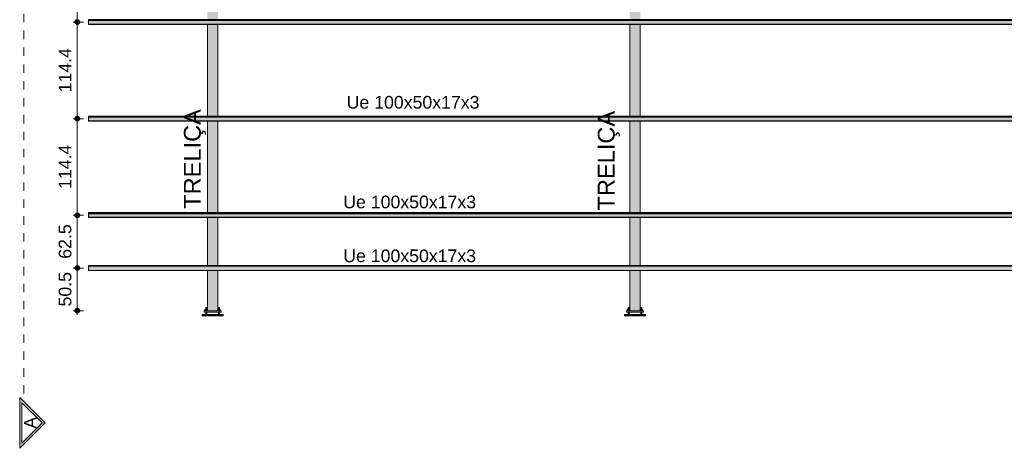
# Model space of a CAD drawing. Header units: metres. Extents: x 10.9 to 53.4, y -75.7 to 7.5.
# Tile 1 of 14: x 10.9 to 22.6, y -69.9 to -64.8. Entities that reach past the tile are written whole.
import ezdxf

# ---------------------------------------------------------------- set-up
doc = ezdxf.new("R2010")
doc.units = ezdxf.units.M
doc.linetypes.add('Projeção', pattern=[0.003969, 0.002381, -0.001587])
doc.linetypes.add('Traço ponto', pattern=[0.015875, 0.00635, -0.004763, 0, -0.004763])
for name, color, linetype, lineweight in [('A-ANNO-DIMS', 7, 'Continuous', 9), ('A-ANNO-DIMS-50', 7, 'Continuous', 9), ('A-FLOR-OVHD', 7, 'Projeção', 18), ('A-GENM', 7, 'Continuous', 18), ('A-GLAZ-CWMG', 7, 'Continuous', 18), ('G-ANNO-SYMB', 7, 'Continuous', 9), ('G-ANNO-TEXT', 7, 'Continuous', 9), ('S-BEAM', 7, 'Continuous', 18)]:
    doc.layers.add(name, color=color, linetype=linetype, lineweight=lineweight)
doc.styles.add('Arial', font='arial.ttf', dxfattribs={"height": 0.15})
doc.styles.add('Arial_2', font='arial.ttf', dxfattribs={"height": 0.2})
doc.dimstyles.new('Linear_-_3_mm_em_CM', dxfattribs={"dimscale": 0.3048, "dimtxt": 0.153039, "dimasz": 0.656168, "dimexe": 0.164042, "dimexo": 0.0625, "dimgap": 0.082021, "dimtad": 1, "dimdec": 1, "dimlfac": 100, "dimrnd": 0.1, "dimdsep": 46, "dimtxsty": 'Arial', "dimblk1": 'DOTSMALL', "dimblk2": 'DOTSMALL', "dimsah": 1, "dimcen": 0.09, "dimdle": 0.164042, "dimazin": 0, "dimtfac": 1, "dimtdec": 4, "dimtix": 1, "dimtmove": 0, "dimatfit": 3, "dimfxl": 0.246063, "dimfxlon": 1, "dimtvp": 1, "dimtolj": 1, "dimtzin": 0, "dimarcsym": 2})

# ---------------------------------------------------------------- blocks, each defined once
blk = doc.blocks.new('09-base-com-chumbadores-060523 - 09-base-com-chumbadores-060523-2683711-TRAVAMENTO DAS TRELIÇAS')
at = {"layer": 'A-GENM', "true_color": 0x7f7f7f}
blk.add_hatch(color=8, dxfattribs=at).paths.add_polyline_path([(28.278, -68.312), (28.308, -68.312), (28.308, -68.296), (28.108, -68.296), (28.108, -68.312), (28.187, -68.312)])
at = {"layer": 'A-GENM'}
for p, q in [((28.108, -68.296), (28.308, -68.296)), ((28.108, -68.296), (28.108, -68.312)), ((28.308, -68.312), (28.108, -68.312)), ((28.308, -68.312), (28.308, -68.296))]:
    blk.add_line(p, q, dxfattribs=at)
blk = doc.blocks.new('Chumbador - Chumbador-V26-TRAVAMENTO DAS TRELIÇAS')
at = {"layer": 'A-GENM', "true_color": 0x7f7f7f}
for points in [[(18.277, -68.262), (18.283, -68.262), (18.283, -68.258), (18.277, -68.258), (18.277, -68.262)], [(18.289, -68.262), (18.289, -68.262), (18.289, -68.258), (18.283, -68.258), (18.283, -68.262), (18.289, -68.262)], [(18.271, -68.346), (18.276, -68.343), (18.277, -68.338), (18.277, -68.336), (18.275, -68.34), (18.271, -68.342), (18.271, -68.346)]]:
    blk.add_hatch(color=8, dxfattribs=at).paths.add_polyline_path(points)
h = blk.add_hatch(color=8, dxfattribs=at)
h.paths.add_polyline_path([(18.083, -68.346), (18.128, -68.346), (18.127, -68.342), (18.083, -68.342), (18.083, -68.345)])
h.paths.add_polyline_path([(18.148, -68.346), (18.271, -68.346), (18.271, -68.342), (18.146, -68.342), (18.146, -68.346)])
at = {"layer": 'A-GENM'}
for p, q in [((18.277, -68.258), (18.277, -68.262)), ((18.283, -68.258), (18.277, -68.258)), ((18.289, -68.258), (18.283, -68.258)), ((18.289, -68.262), (18.289, -68.258)), ((18.127, -68.342), (18.083, -68.342)), ((18.083, -68.342), (18.083, -68.345)), ((18.271, -68.342), (18.14, -68.342))]:
    blk.add_line(p, q, dxfattribs=at)
at = {"layer": 'A-GENM', "flags": 128}
blk.add_lwpolyline([(18.277, -68.335), (18.274, -68.341), (18.271, -68.342)], dxfattribs=at)
blk = doc.blocks.new('Chumbador - Chumbador-V19-TRAVAMENTO DAS TRELIÇAS')
at = {"layer": 'A-GENM', "true_color": 0x7f7f7f}
for points in [[(28.127, -68.262), (28.133, -68.262), (28.133, -68.258), (28.127, -68.258), (28.127, -68.262)], [(28.139, -68.262), (28.139, -68.262), (28.139, -68.258), (28.133, -68.258), (28.133, -68.262), (28.139, -68.262)], [(28.146, -68.346), (28.146, -68.342), (28.141, -68.34), (28.139, -68.337), (28.14, -68.341), (28.141, -68.344), (28.145, -68.346)]]:
    blk.add_hatch(color=8, dxfattribs=at).paths.add_polyline_path(points)
h = blk.add_hatch(color=8, dxfattribs=at)
h.paths.add_polyline_path([(28.146, -68.346), (28.271, -68.346), (28.271, -68.342), (28.271, -68.342), (28.146, -68.342), (28.146, -68.345)])
h.paths.add_polyline_path([(28.288, -68.346), (28.333, -68.346), (28.333, -68.342), (28.289, -68.342), (28.289, -68.345)])
at = {"layer": 'A-GENM'}
for p, q in [((28.127, -68.258), (28.127, -68.262)), ((28.133, -68.258), (28.127, -68.258)), ((28.139, -68.258), (28.133, -68.258)), ((28.139, -68.262), (28.139, -68.258)), ((28.276, -68.342), (28.146, -68.342)), ((28.333, -68.342), (28.289, -68.342)), ((28.333, -68.345), (28.333, -68.342))]:
    blk.add_line(p, q, dxfattribs=at)
at = {"layer": 'A-GENM', "flags": 128}
blk.add_lwpolyline([(28.146, -68.342), (28.14, -68.339), (28.139, -68.335)], dxfattribs=at)
blk = doc.blocks.new('Porca - Porca-2380493-TRAVAMENTO DAS TRELIÇAS')
at = {"layer": 'A-GENM', "true_color": 0x7f7f7f}
for points in [[(28.283, -68.296), (28.283, -68.28), (28.271, -68.28), (28.271, -68.287), (28.267, -68.296), (28.278, -68.296)], [(28.283, -68.296), (28.299, -68.296), (28.299, -68.28), (28.283, -68.28)]]:
    blk.add_hatch(color=8, dxfattribs=at).paths.add_polyline_path(points)
at = {"layer": 'A-GENM'}
for p, q in [((28.267, -68.293), (28.267, -68.296)), ((28.271, -68.28), (28.283, -68.28)), ((28.283, -68.28), (28.299, -68.28)), ((28.283, -68.296), (28.283, -68.28)), ((28.299, -68.28), (28.299, -68.296))]:
    blk.add_line(p, q, dxfattribs=at)
blk = doc.blocks.new('Porca - Porca-V20-TRAVAMENTO DAS TRELIÇAS')
at = {"layer": 'A-GENM', "true_color": 0x7f7f7f}
for points in [[(28.117, -68.296), (28.133, -68.296), (28.133, -68.28), (28.117, -68.28)], [(28.149, -68.296), (28.149, -68.296), (28.149, -68.293), (28.149, -68.293), (28.146, -68.286), (28.146, -68.28), (28.133, -68.28), (28.133, -68.296), (28.149, -68.296)]]:
    blk.add_hatch(color=8, dxfattribs=at).paths.add_polyline_path(points)
at = {"layer": 'A-GENM'}
for p, q in [((28.117, -68.28), (28.133, -68.28)), ((28.117, -68.28), (28.117, -68.296)), ((28.133, -68.28), (28.146, -68.28)), ((28.133, -68.296), (28.133, -68.28)), ((28.149, -68.293), (28.149, -68.296))]:
    blk.add_line(p, q, dxfattribs=at)
blk = doc.blocks.new('Chumbador - Chumbador-V24-TRAVAMENTO DAS TRELIÇAS')
at = {"layer": 'A-GENM', "true_color": 0x7f7f7f}
h = blk.add_hatch(color=8, dxfattribs=at)
h.paths.add_polyline_path([(23.283, -68.339), (23.283, -68.312), (23.277, -68.312), (23.277, -68.339), (23.282, -68.339)])
h.paths.add_polyline_path([(23.281, -68.28), (23.283, -68.28), (23.283, -68.262), (23.277, -68.262), (23.277, -68.28), (23.28, -68.28)])
h = blk.add_hatch(color=8, dxfattribs=at)
h.paths.add_polyline_path([(23.283, -68.339), (23.289, -68.339), (23.289, -68.312), (23.283, -68.312), (23.283, -68.325)])
h.paths.add_polyline_path([(23.286, -68.28), (23.289, -68.28), (23.289, -68.262), (23.283, -68.262), (23.284, -68.28), (23.285, -68.28)])
h = blk.add_hatch(color=8, dxfattribs=at)
h.paths.add_polyline_path([(23.083, -68.352), (23.144, -68.351), (23.133, -68.347), (23.13, -68.346), (23.128, -68.346), (23.083, -68.346), (23.083, -68.35)])
h.paths.add_polyline_path([(23.146, -68.352), (23.271, -68.352), (23.271, -68.346), (23.146, -68.346), (23.146, -68.351)])
for points in [[(23.271, -68.358), (23.271, -68.352), (23.083, -68.352), (23.083, -68.358), (23.264, -68.358)], [(23.271, -68.352), (23.28, -68.348), (23.283, -68.339), (23.277, -68.339), (23.275, -68.344), (23.271, -68.346), (23.271, -68.35)], [(23.271, -68.352), (23.284, -68.347), (23.286, -68.346), (23.288, -68.345), (23.289, -68.343), (23.289, -68.339), (23.283, -68.339), (23.279, -68.348), (23.275, -68.35)]]:
    blk.add_hatch(color=8, dxfattribs=at).paths.add_polyline_path(points)
at = {"layer": 'A-GENM'}
for p, q in [((23.277, -68.262), (23.277, -68.28)), ((23.283, -68.262), (23.277, -68.262)), ((23.277, -68.312), (23.277, -68.339)), ((23.289, -68.262), (23.283, -68.262)), ((23.289, -68.28), (23.289, -68.262)), ((23.289, -68.339), (23.289, -68.312)), ((23.271, -68.346), (23.083, -68.346)), ((23.083, -68.346), (23.083, -68.352)), ((23.083, -68.352), (23.083, -68.358)), ((23.083, -68.358), (23.271, -68.358)), ((23.271, -68.358), (23.274, -68.357))]:
    blk.add_line(p, q, dxfattribs=at)
at = {"layer": 'A-GENM', "flags": 128}
for points in [[(23.277, -68.339), (23.274, -68.345), (23.271, -68.346)], [(23.287, -68.347), (23.289, -68.344), (23.289, -68.339)]]:
    blk.add_lwpolyline(points, dxfattribs=at)
blk = doc.blocks.new('Chumbador - Chumbador-V27-TRAVAMENTO DAS TRELIÇAS')
at = {"layer": 'A-GENM', "true_color": 0x7f7f7f}
h = blk.add_hatch(color=8, dxfattribs=at)
h.paths.add_polyline_path([(18.133, -68.339), (18.133, -68.312), (18.127, -68.312), (18.127, -68.339), (18.132, -68.339)])
h.paths.add_polyline_path([(18.133, -68.28), (18.133, -68.28), (18.133, -68.262), (18.127, -68.262), (18.127, -68.28), (18.132, -68.28)])
h = blk.add_hatch(color=8, dxfattribs=at)
h.paths.add_polyline_path([(18.138, -68.339), (18.139, -68.339), (18.139, -68.312), (18.133, -68.312), (18.133, -68.339), (18.138, -68.339)])
h.paths.add_polyline_path([(18.138, -68.28), (18.139, -68.28), (18.139, -68.262), (18.133, -68.262), (18.134, -68.28), (18.137, -68.28)])
for points in [[(18.146, -68.352), (18.137, -68.348), (18.133, -68.339), (18.127, -68.339), (18.128, -68.345), (18.129, -68.346), (18.13, -68.346), (18.133, -68.347), (18.134, -68.348), (18.137, -68.349), (18.141, -68.35)], [(18.146, -68.352), (18.146, -68.346), (18.141, -68.344), (18.139, -68.339), (18.133, -68.339), (18.137, -68.348), (18.143, -68.351)], [(18.333, -68.358), (18.333, -68.352), (18.146, -68.352), (18.146, -68.358), (18.295, -68.358)]]:
    blk.add_hatch(color=8, dxfattribs=at).paths.add_polyline_path(points)
h = blk.add_hatch(color=8, dxfattribs=at)
h.paths.add_polyline_path([(18.28, -68.352), (18.333, -68.352), (18.333, -68.346), (18.286, -68.346), (18.284, -68.347), (18.283, -68.348), (18.28, -68.349), (18.271, -68.352), (18.275, -68.352)])
h.paths.add_polyline_path([(18.271, -68.352), (18.271, -68.346), (18.271, -68.346), (18.146, -68.346), (18.146, -68.352), (18.25, -68.352)])
at = {"layer": 'A-GENM'}
for p, q in [((18.127, -68.262), (18.127, -68.28)), ((18.133, -68.262), (18.127, -68.262)), ((18.127, -68.312), (18.127, -68.339)), ((18.139, -68.262), (18.133, -68.262)), ((18.139, -68.28), (18.139, -68.262)), ((18.139, -68.339), (18.139, -68.312)), ((18.127, -68.339), (18.13, -68.347)), ((18.333, -68.346), (18.146, -68.346)), ((18.146, -68.358), (18.333, -68.358)), ((18.333, -68.352), (18.333, -68.346)), ((18.333, -68.358), (18.333, -68.352))]:
    blk.add_line(p, q, dxfattribs=at)
at = {"layer": 'A-GENM', "flags": 128}
for points in [[(18.146, -68.346), (18.14, -68.343), (18.139, -68.339)], [(18.14, -68.357), (18.141, -68.357), (18.146, -68.358)]]:
    blk.add_lwpolyline(points, dxfattribs=at)
blk = doc.blocks.new('Chumbador - Chumbador-V5-TRAVAMENTO DAS TRELIÇAS')
at = {"layer": 'A-GENM'}
blk.add_line((28.127, -54.467), (28.127, -54.47), dxfattribs=at)
blk = doc.blocks.new('Chumbador - Chumbador-V4-TRAVAMENTO DAS TRELIÇAS')
at = {"layer": 'A-GENM'}
blk.add_line((28.289, -54.47), (28.289, -54.469), dxfattribs=at)
blk = doc.blocks.new('Chumbador - Chumbador-V28-TRAVAMENTO DAS TRELIÇAS')
at = {"layer": 'A-GENM', "true_color": 0x7f7f7f}
for points in [[(13.127, -68.262), (13.133, -68.262), (13.133, -68.258), (13.127, -68.258)], [(13.139, -68.262), (13.139, -68.262), (13.139, -68.258), (13.133, -68.258), (13.133, -68.262), (13.139, -68.262)], [(13.145, -68.346), (13.145, -68.346), (13.145, -68.342), (13.141, -68.34), (13.139, -68.337), (13.14, -68.341), (13.141, -68.344), (13.142, -68.344)]]:
    blk.add_hatch(color=8, dxfattribs=at).paths.add_polyline_path(points)
h = blk.add_hatch(color=8, dxfattribs=at)
h.paths.add_polyline_path([(13.146, -68.346), (13.271, -68.346), (13.271, -68.342), (13.271, -68.342), (13.146, -68.342), (13.146, -68.345)])
h.paths.add_polyline_path([(13.288, -68.346), (13.333, -68.346), (13.333, -68.342), (13.289, -68.342), (13.289, -68.345)])
at = {"layer": 'A-GENM'}
for p, q in [((13.127, -68.258), (13.127, -68.262)), ((13.133, -68.258), (13.127, -68.258)), ((13.139, -68.258), (13.133, -68.258)), ((13.139, -68.262), (13.139, -68.258)), ((13.276, -68.342), (13.146, -68.342)), ((13.333, -68.342), (13.289, -68.342)), ((13.333, -68.345), (13.333, -68.342))]:
    blk.add_line(p, q, dxfattribs=at)
at = {"layer": 'A-GENM', "flags": 128}
blk.add_lwpolyline([(13.146, -68.342), (13.14, -68.339), (13.139, -68.335)], dxfattribs=at)
blk = doc.blocks.new('Chumbador - Chumbador-V29-TRAVAMENTO DAS TRELIÇAS')
at = {"layer": 'A-GENM', "true_color": 0x7f7f7f}
h = blk.add_hatch(color=8, dxfattribs=at)
h.paths.add_polyline_path([(13.133, -68.339), (13.133, -68.312), (13.127, -68.312), (13.127, -68.339), (13.132, -68.339)])
h.paths.add_polyline_path([(13.133, -68.28), (13.133, -68.28), (13.133, -68.262), (13.127, -68.262), (13.127, -68.28), (13.132, -68.28)])
h = blk.add_hatch(color=8, dxfattribs=at)
h.paths.add_polyline_path([(13.136, -68.339), (13.139, -68.339), (13.139, -68.312), (13.133, -68.312), (13.133, -68.339), (13.135, -68.339)])
h.paths.add_polyline_path([(13.135, -68.28), (13.139, -68.28), (13.139, -68.262), (13.133, -68.262), (13.134, -68.28)])
for points in [[(13.145, -68.352), (13.145, -68.352), (13.137, -68.348), (13.133, -68.339), (13.127, -68.339), (13.128, -68.345), (13.129, -68.346), (13.13, -68.346), (13.133, -68.347), (13.134, -68.348), (13.137, -68.349), (13.141, -68.35)], [(13.145, -68.352), (13.145, -68.346), (13.141, -68.344), (13.139, -68.339), (13.133, -68.339), (13.137, -68.348), (13.141, -68.35)], [(13.281, -68.358), (13.333, -68.358), (13.333, -68.352), (13.146, -68.352), (13.146, -68.358), (13.236, -68.358)]]:
    blk.add_hatch(color=8, dxfattribs=at).paths.add_polyline_path(points)
h = blk.add_hatch(color=8, dxfattribs=at)
h.paths.add_polyline_path([(13.281, -68.352), (13.333, -68.352), (13.333, -68.346), (13.286, -68.346), (13.284, -68.347), (13.283, -68.348), (13.28, -68.349), (13.271, -68.352), (13.28, -68.352)])
h.paths.add_polyline_path([(13.236, -68.352), (13.271, -68.351), (13.271, -68.346), (13.271, -68.346), (13.146, -68.346), (13.146, -68.352), (13.191, -68.352)])
at = {"layer": 'A-GENM'}
for p, q in [((13.127, -68.262), (13.127, -68.28)), ((13.133, -68.262), (13.127, -68.262)), ((13.127, -68.312), (13.127, -68.339)), ((13.139, -68.262), (13.133, -68.262)), ((13.139, -68.28), (13.139, -68.262)), ((13.139, -68.339), (13.139, -68.312)), ((13.127, -68.339), (13.13, -68.347)), ((13.333, -68.346), (13.146, -68.346)), ((13.146, -68.358), (13.333, -68.358)), ((13.333, -68.352), (13.333, -68.346)), ((13.333, -68.358), (13.333, -68.352))]:
    blk.add_line(p, q, dxfattribs=at)
at = {"layer": 'A-GENM', "flags": 128}
for points in [[(13.146, -68.346), (13.14, -68.343), (13.139, -68.339)], [(13.141, -68.357), (13.141, -68.357), (13.146, -68.358)]]:
    blk.add_lwpolyline(points, dxfattribs=at)
blk = doc.blocks.new('Rectangular Mullion - Perfil Ue-2686218-TRAVAMENTO DAS TRELIÇAS')
at = {"layer": 'A-GLAZ-CWMG', "true_color": 0xc0c0c0}
for points in [[(35.053, -67.136), (35.057, -67.136), (35.057, -67.135), (11.739, -67.135), (11.739, -67.136), (34.873, -67.136)], [(35.053, -67.139), (35.057, -67.139), (35.057, -67.136), (11.739, -67.136), (11.739, -67.139), (34.873, -67.139)], [(35.053, -67.143), (35.057, -67.143), (35.057, -67.139), (11.739, -67.139), (11.739, -67.143), (34.873, -67.143)], [(35.053, -67.144), (35.057, -67.144), (35.057, -67.143), (11.739, -67.143), (11.739, -67.144), (34.873, -67.144)], [(23.49, -67.149), (35.057, -67.149), (35.057, -67.144), (11.739, -67.144), (11.739, -67.149), (23.309, -67.149)], [(35.053, -67.19), (35.057, -67.19), (35.057, -67.149), (11.739, -67.149), (11.739, -67.19), (34.873, -67.19)], [(29.813, -67.194), (35.057, -67.193), (35.057, -67.19), (11.739, -67.19), (11.739, -67.194), (29.452, -67.194)]]:
    blk.add_hatch(color=9, dxfattribs=at).paths.add_polyline_path(points)
at = {"layer": 'A-GLAZ-CWMG'}
for p, q in [((35.057, -67.135), (11.739, -67.135)), ((11.739, -67.136), (11.739, -67.135)), ((11.739, -67.135), (11.739, -67.135)), ((35.057, -67.135), (11.739, -67.135)), ((11.739, -67.139), (11.739, -67.136)), ((35.057, -67.136), (11.739, -67.136)), ((11.739, -67.143), (11.739, -67.139)), ((35.057, -67.139), (11.739, -67.139)), ((35.057, -67.139), (11.739, -67.139)), ((11.739, -67.144), (11.739, -67.143)), ((35.057, -67.143), (11.739, -67.143)), ((11.739, -67.144), (11.739, -67.149)), ((35.057, -67.144), (11.739, -67.144)), ((11.739, -67.19), (11.739, -67.149)), ((35.057, -67.149), (11.739, -67.149)), ((35.057, -67.135), (35.057, -67.135)), ((35.057, -67.135), (35.057, -67.136)), ((35.057, -67.136), (35.057, -67.139)), ((35.057, -67.139), (35.057, -67.143)), ((35.057, -67.143), (35.057, -67.144)), ((35.057, -67.149), (35.057, -67.144)), ((35.057, -67.149), (35.057, -67.19)), ((11.739, -67.19), (11.739, -67.194)), ((35.057, -67.19), (11.739, -67.19)), ((11.739, -67.194), (35.057, -67.194)), ((35.057, -67.194), (35.057, -67.19))]:
    blk.add_line(p, q, dxfattribs=at)
blk = doc.blocks.new('Perfil Ue 100x50x17x3 - Perfil Ue 100x50x17x3-2687038-TRAVAMENTO DAS TRELIÇAS')
at = {"layer": 'S-BEAM', "true_color": 0xff0000}
for points in [[(-57.173, 50.699), (-57.172, 50.695), (-35.263, 59.105), (-35.264, 59.109), (-56.861, 50.819)], [(-56.86, 50.815), (-57.172, 50.695), (-57.157, 50.657), (-35.248, 59.067), (-35.263, 59.105), (-56.522, 50.944)], [(-56.845, 50.777), (-57.157, 50.657), (-57.156, 50.652), (-35.246, 59.063), (-35.248, 59.067), (-56.508, 50.906)], [(-57.156, 50.652), (-57.155, 50.651), (-35.246, 59.061), (-35.246, 59.062), (-56.843, 50.772)], [(-57.155, 50.651), (-57.154, 50.648), (-35.244, 59.058), (-35.246, 59.061), (-56.843, 50.771)], [(-57.154, 50.648), (-57.153, 50.645), (-35.243, 59.055), (-35.244, 59.058), (-56.842, 50.768)], [(-57.153, 50.645), (-57.152, 50.644), (-35.243, 59.054), (-35.243, 59.055), (-56.84, 50.765)]]:
    blk.add_hatch(color=1, dxfattribs=at).paths.add_polyline_path(points)
at = {"layer": 'S-BEAM'}
for p, q in [((-35.264, 59.109), (-57.173, 50.699)), ((-35.263, 59.105), (-35.264, 59.109)), ((-57.155, 50.651), (-35.246, 59.061)), ((-35.244, 59.058), (-57.154, 50.648)), ((-57.153, 50.645), (-35.243, 59.055)), ((-57.152, 50.644), (-35.243, 59.054)), ((-35.263, 59.105), (-35.248, 59.067)), ((-35.246, 59.062), (-35.248, 59.067)), ((-35.246, 59.062), (-35.246, 59.061)), ((-35.246, 59.061), (-35.244, 59.058)), ((-35.244, 59.058), (-35.243, 59.055)), ((-35.243, 59.055), (-35.243, 59.054)), ((-35.243, 59.054), (-35.243, 59.054))]:
    blk.add_line(p, q, dxfattribs=at)
blk = doc.blocks.new('DIMBLOCK17-TRAVAMENTO DAS TRELIÇAS')
at = {"layer": 'A-ANNO-DIMS-50', "lineweight": 35, "transparency": 16777216}
h = blk.add_hatch(color=256, dxfattribs=at)
edge = h.paths.add_edge_path()
edge.add_arc((11.605, -66.022), 0.025, 0, 360)
h = blk.add_hatch(color=256, dxfattribs=at)
edge = h.paths.add_edge_path()
edge.add_arc((11.605, -67.166), 0.025, 0, 360)
at = {"layer": 'A-ANNO-DIMS-50', "transparency": 16777216}
for p, q in [((11.605, -66.022), (11.555, -66.022)), ((11.605, -67.216), (11.605, -66.022)), ((11.605, -66.022), (11.68, -66.022)), ((11.605, -67.166), (11.555, -67.166)), ((11.605, -67.166), (11.68, -67.166))]:
    blk.add_line(p, q, dxfattribs=at)
at = {"layer": 'A-ANNO-DIMS-50', "lineweight": 35, "transparency": 16777216}
for centre in [(11.605, -66.022), (11.605, -67.166)]:
    blk.add_circle(centre, 0.025, dxfattribs=at)
at = {"layer": 'A-ANNO-DIMS-50', "color": 0, "transparency": 16777216, "insert": (11.385, -66.854), "char_height": 0.15, "width": 0.6244, "attachment_point": 1, "rotation": 90, "line_spacing_factor": 0.941778, "style": 'Arial'}
blk.add_mtext('114.4', dxfattribs=at)
blk = doc.blocks.new('_DotSmall')
at = {"color": 0, "linetype": 'ByBlock', "const_width": 0.5}
blk.add_lwpolyline([(-0.0625, 0, 1), (0.0625, 0, 1)], format="xyb", close=True, dxfattribs=at)
blk = doc.blocks.new('DIMBLOCK18-TRAVAMENTO DAS TRELIÇAS')
at = {"layer": 'A-ANNO-DIMS-50', "lineweight": 35, "transparency": 16777216}
h = blk.add_hatch(color=256, dxfattribs=at)
edge = h.paths.add_edge_path()
edge.add_arc((11.605, -64.878), 0.025, 0, 360)
h = blk.add_hatch(color=256, dxfattribs=at)
edge = h.paths.add_edge_path()
edge.add_arc((11.605, -66.022), 0.025, 0, 360)
at = {"layer": 'A-ANNO-DIMS-50', "transparency": 16777216}
for p, q in [((11.605, -64.878), (11.555, -64.878)), ((11.605, -66.022), (11.605, -64.878)), ((11.605, -64.878), (11.68, -64.878)), ((11.605, -66.022), (11.555, -66.022)), ((11.605, -66.022), (11.68, -66.022))]:
    blk.add_line(p, q, dxfattribs=at)
at = {"layer": 'A-ANNO-DIMS-50', "lineweight": 35, "transparency": 16777216}
for centre in [(11.605, -64.878), (11.605, -66.022)]:
    blk.add_circle(centre, 0.025, dxfattribs=at)
at = {"layer": 'A-ANNO-DIMS-50', "color": 0, "transparency": 16777216, "insert": (11.385, -65.71), "char_height": 0.15, "width": 0.6244, "attachment_point": 1, "rotation": 90, "line_spacing_factor": 0.941778, "style": 'Arial'}
blk.add_mtext('114.4', dxfattribs=at)
blk = doc.blocks.new('DIMBLOCK19-TRAVAMENTO DAS TRELIÇAS')
at = {"layer": 'A-ANNO-DIMS-50', "lineweight": 35, "transparency": 16777216}
h = blk.add_hatch(color=256, dxfattribs=at)
edge = h.paths.add_edge_path()
edge.add_arc((11.605, -63.733), 0.025, 0, 360)
h = blk.add_hatch(color=256, dxfattribs=at)
edge = h.paths.add_edge_path()
edge.add_arc((11.605, -64.878), 0.025, 0, 360)
at = {"layer": 'A-ANNO-DIMS-50', "transparency": 16777216}
for p, q in [((11.605, -63.733), (11.555, -63.733)), ((11.605, -64.878), (11.605, -63.733)), ((11.605, -63.733), (11.68, -63.733)), ((11.605, -64.878), (11.555, -64.878)), ((11.605, -64.878), (11.68, -64.878))]:
    blk.add_line(p, q, dxfattribs=at)
at = {"layer": 'A-ANNO-DIMS-50', "lineweight": 35, "transparency": 16777216}
for centre in [(11.605, -63.733), (11.605, -64.878)]:
    blk.add_circle(centre, 0.025, dxfattribs=at)
at = {"layer": 'A-ANNO-DIMS-50', "color": 0, "transparency": 16777216, "insert": (11.385, -64.566), "char_height": 0.15, "width": 0.6244, "attachment_point": 1, "rotation": 90, "line_spacing_factor": 0.941778, "style": 'Arial'}
blk.add_mtext('114.4', dxfattribs=at)
blk = doc.blocks.new('DIMBLOCK22-TRAVAMENTO DAS TRELIÇAS')
at = {"layer": 'A-ANNO-DIMS-50', "lineweight": 35, "transparency": 16777216}
h = blk.add_hatch(color=256, dxfattribs=at)
edge = h.paths.add_edge_path()
edge.add_arc((11.605, -67.166), 0.025, 0, 360)
h = blk.add_hatch(color=256, dxfattribs=at)
edge = h.paths.add_edge_path()
edge.add_arc((11.605, -67.791), 0.025, 0, 360)
at = {"layer": 'A-ANNO-DIMS-50', "transparency": 16777216}
for p, q in [((11.605, -67.841), (11.605, -67.116)), ((11.605, -67.166), (11.555, -67.166)), ((11.605, -67.166), (11.68, -67.166)), ((11.605, -67.791), (11.555, -67.791)), ((11.605, -67.791), (11.68, -67.791))]:
    blk.add_line(p, q, dxfattribs=at)
at = {"layer": 'A-ANNO-DIMS-50', "lineweight": 35, "transparency": 16777216}
for centre in [(11.605, -67.166), (11.605, -67.791)]:
    blk.add_circle(centre, 0.025, dxfattribs=at)
at = {"layer": 'A-ANNO-DIMS-50', "color": 0, "transparency": 16777216, "insert": (11.385, -67.681), "char_height": 0.15, "width": 0.48596, "attachment_point": 1, "rotation": 90, "line_spacing_factor": 0.941778, "style": 'Arial'}
blk.add_mtext('62.5', dxfattribs=at)
blk = doc.blocks.new('DIMBLOCK25-TRAVAMENTO DAS TRELIÇAS')
at = {"layer": 'A-ANNO-DIMS-50', "lineweight": 35, "transparency": 16777216}
h = blk.add_hatch(color=256, dxfattribs=at)
edge = h.paths.add_edge_path()
edge.add_arc((11.605, -67.791), 0.025, 0, 360)
h = blk.add_hatch(color=256, dxfattribs=at)
edge = h.paths.add_edge_path()
edge.add_arc((11.605, -68.296), 0.025, 0, 360)
at = {"layer": 'A-ANNO-DIMS-50', "transparency": 16777216}
for p, q in [((11.605, -67.791), (11.555, -67.791)), ((11.605, -67.741), (11.605, -68.346)), ((11.605, -67.791), (11.68, -67.791)), ((11.605, -68.296), (11.555, -68.296)), ((11.605, -68.296), (11.68, -68.296))]:
    blk.add_line(p, q, dxfattribs=at)
at = {"layer": 'A-ANNO-DIMS-50', "lineweight": 35, "transparency": 16777216}
for centre in [(11.605, -67.791), (11.605, -68.296)]:
    blk.add_circle(centre, 0.025, dxfattribs=at)
at = {"layer": 'A-ANNO-DIMS-50', "color": 0, "transparency": 16777216, "insert": (11.385, -68.246), "char_height": 0.15, "width": 0.48596, "attachment_point": 1, "rotation": 90, "line_spacing_factor": 0.941778, "style": 'Arial'}
blk.add_mtext('50.5', dxfattribs=at)
blk = doc.blocks.new('Corte - Indicador corte 1-100 - Triangular-1530152-TRAVAMENTO DAS TRELIÇAS')
at = {"layer": 'G-ANNO-SYMB'}
h = blk.add_hatch(color=256, dxfattribs=at)
h.paths.add_polyline_path([(-0.005, 0.00429), (-0.00979, -0.0005), (-0.00021, -0.0005)])
h.paths.add_polyline_path([(-0.005, 0.005), (0.001, -0.001), (-0.011, -0.001)])
at = {"layer": 'G-ANNO-SYMB', "lineweight": 18}
for p, q in [((-0.005, 0.005), (-0.011, -0.001)), ((0.001, -0.001), (-0.005, 0.005)), ((-0.00979, -0.0005), (-0.005, 0.00429)), ((-0.005, 0.00429), (-0.00021, -0.0005)), ((-0.011, -0.001), (0.001, -0.001)), ((-0.00021, -0.0005), (-0.00979, -0.0005))]:
    blk.add_line(p, q, dxfattribs=at)

msp = doc.modelspace()

# ---------------------------------------------------------------- hatches: boundary and pattern name
at = {"layer": 'S-BEAM', "true_color": 0x007d00}
h = msp.add_hatch(color=96, dxfattribs=at)
h.paths.add_polyline_path([(13.1457, -67.761442), (13.1553, -67.760969), (13.1553, -67.193567), (13.1457, -67.193567), (13.1457, -67.687792)])
h.paths.add_polyline_path([(13.1457, -67.13465), (13.1553, -67.134179), (13.1553, -66.049422), (13.1457, -66.049422), (13.1457, -67.050394)])
h.paths.add_polyline_path([(13.1457, -65.990506), (13.1553, -65.990039), (13.1553, -64.905278), (13.1457, -64.905278), (13.1457, -65.903078)])
h.paths.add_polyline_path([(13.1553, -64.846361), (13.1553, -63.761133), (13.1457, -63.761133), (13.1457, -64.846361), (13.151652, -64.846361)])
h.paths.add_polyline_path([(13.1553, -63.702217), (13.1553, -62.616989), (13.1457, -62.616989), (13.1457, -63.702217), (13.152865, -63.702217)])
h.paths.add_polyline_path([(13.1457, -62.558072), (13.1553, -62.557619), (13.155228, -61.472844), (13.1457, -61.472844), (13.1457, -62.556651)])
h.paths.add_polyline_path([(13.15529, -61.413927), (13.1553, -61.413927), (13.1553, -61.40445), (13.1457, -61.40445), (13.1457, -61.413927), (13.148512, -61.413927)])
h = msp.add_hatch(color=96, dxfattribs=at)
h.paths.add_polyline_path([(13.190578, -67.761442), (13.2611, -67.761442), (13.2611, -67.193567), (13.1553, -67.193567), (13.1553, -67.761442)])
h.paths.add_polyline_path([(13.2611, -67.13465), (13.2611, -66.049422), (13.1553, -66.049422), (13.1553, -67.13465), (13.190578, -67.13465)])
h.paths.add_polyline_path([(13.190578, -65.990506), (13.2611, -65.990506), (13.2611, -64.905278), (13.1553, -64.905278), (13.1553, -65.990506)])
h.paths.add_polyline_path([(13.1553, -64.846361), (13.2611, -64.846361), (13.2611, -63.761133), (13.1553, -63.761133), (13.1553, -64.755762)])
h.paths.add_polyline_path([(13.190578, -63.702217), (13.2611, -63.702217), (13.2611, -62.616989), (13.1553, -62.616989), (13.1553, -63.702217)])
h.paths.add_polyline_path([(13.1553, -62.558072), (13.2611, -62.558072), (13.2611, -61.472844), (13.1553, -61.472844), (13.1553, -62.46113)])
h.paths.add_polyline_path([(13.1553, -61.413927), (13.2611, -61.413927), (13.2611, -61.40445), (13.1553, -61.40445)])
h = msp.add_hatch(color=96, dxfattribs=at)
h.paths.add_polyline_path([(13.2611, -67.761442), (13.2707, -67.761442), (13.270432, -67.193567), (13.2611, -67.193567), (13.2611, -67.760969)])
h.paths.add_polyline_path([(13.270407, -67.13465), (13.2707, -67.13465), (13.2707, -66.049422), (13.2611, -66.049422), (13.2611, -67.13465), (13.267888, -67.13465)])
h.paths.add_polyline_path([(13.269904, -65.990506), (13.2707, -65.990506), (13.2707, -64.905278), (13.2611, -64.905278), (13.2611, -65.990506), (13.267888, -65.990506)])
h.paths.add_polyline_path([(13.2611, -64.846361), (13.2707, -64.846361), (13.2707, -63.761133), (13.2611, -63.761133), (13.2611, -64.845899)])
h.paths.add_polyline_path([(13.268898, -63.702217), (13.2707, -63.702217), (13.2707, -62.616989), (13.2611, -62.616989), (13.2611, -63.702217), (13.267888, -63.702217)])
h.paths.add_polyline_path([(13.2611, -62.558072), (13.2707, -62.558072), (13.2707, -61.472844), (13.2611, -61.472844), (13.2611, -62.557619)])
h.paths.add_polyline_path([(13.267892, -61.413927), (13.2707, -61.413927), (13.2707, -61.40445), (13.2611, -61.40445), (13.26111, -61.413927), (13.267888, -61.413927)])
h = msp.add_hatch(color=96, dxfattribs=at)
h.paths.add_polyline_path([(18.1457, -67.761442), (18.1553, -67.760969), (18.1553, -67.193567), (18.1457, -67.193567), (18.1457, -67.687792)])
h.paths.add_polyline_path([(18.1457, -67.13465), (18.1553, -67.134179), (18.1553, -66.049422), (18.1457, -66.049422), (18.1457, -67.050394)])
h.paths.add_polyline_path([(18.1457, -65.990506), (18.1553, -65.990039), (18.1553, -64.905278), (18.1457, -64.905278), (18.1457, -65.903078)])
h.paths.add_polyline_path([(18.1553, -64.846361), (18.1553, -63.761133), (18.1457, -63.761133), (18.1457, -64.846361), (18.151652, -64.846361)])
h.paths.add_polyline_path([(18.1553, -63.702217), (18.1553, -62.616989), (18.1457, -62.616989), (18.1457, -63.702217), (18.152865, -63.702217)])
h.paths.add_polyline_path([(18.1457, -62.558072), (18.1553, -62.557619), (18.155228, -61.472844), (18.1457, -61.472844), (18.1457, -62.556651)])
h.paths.add_polyline_path([(18.15529, -61.413927), (18.1553, -61.413927), (18.1553, -61.40445), (18.1457, -61.40445), (18.1457, -61.413927), (18.148512, -61.413927)])
h = msp.add_hatch(color=96, dxfattribs=at)
h.paths.add_polyline_path([(18.249719, -67.761442), (18.2611, -67.761442), (18.2611, -67.193567), (18.1553, -67.193567), (18.1553, -67.761442)])
h.paths.add_polyline_path([(18.2611, -67.13465), (18.2611, -66.049422), (18.1553, -66.049422), (18.1553, -67.13465), (18.249719, -67.13465)])
h.paths.add_polyline_path([(18.249719, -65.990506), (18.2611, -65.990506), (18.2611, -64.905278), (18.1553, -64.905278), (18.1553, -65.990506)])
h.paths.add_polyline_path([(18.1553, -64.846361), (18.2611, -64.846361), (18.2611, -63.761133), (18.1553, -63.761133), (18.1553, -64.755762)])
h.paths.add_polyline_path([(18.249719, -63.702217), (18.2611, -63.702217), (18.2611, -62.616989), (18.1553, -62.616989), (18.1553, -63.702217)])
h.paths.add_polyline_path([(18.1553, -62.558072), (18.2611, -62.558072), (18.2611, -61.472844), (18.1553, -61.472844), (18.1553, -62.46113)])
h.paths.add_polyline_path([(18.1553, -61.413927), (18.2611, -61.413927), (18.2611, -61.40445), (18.1553, -61.40445)])
h = msp.add_hatch(color=96, dxfattribs=at)
h.paths.add_polyline_path([(18.2611, -67.761442), (18.2707, -67.761442), (18.270432, -67.193567), (18.2611, -67.193567), (18.2611, -67.760969)])
h.paths.add_polyline_path([(18.270407, -67.13465), (18.2707, -67.13465), (18.2707, -66.049422), (18.2611, -66.049422), (18.2611, -67.13465), (18.267888, -67.13465)])
h.paths.add_polyline_path([(18.269904, -65.990506), (18.2707, -65.990506), (18.2707, -64.905278), (18.2611, -64.905278), (18.2611, -65.990506), (18.267888, -65.990506)])
h.paths.add_polyline_path([(18.2611, -64.846361), (18.2707, -64.846361), (18.2707, -63.761133), (18.2611, -63.761133), (18.2611, -64.845899)])
h.paths.add_polyline_path([(18.268898, -63.702217), (18.2707, -63.702217), (18.2707, -62.616989), (18.2611, -62.616989), (18.2611, -63.702217), (18.267888, -63.702217)])
h.paths.add_polyline_path([(18.2611, -62.558072), (18.2707, -62.558072), (18.2707, -61.472844), (18.2611, -61.472844), (18.2611, -62.557619)])
h.paths.add_polyline_path([(18.267892, -61.413927), (18.2707, -61.413927), (18.2707, -61.40445), (18.2611, -61.40445), (18.26111, -61.413927), (18.267888, -61.413927)])
for points in [[(13.1553, -68.296), (13.1553, -67.820359), (13.1457, -67.820359), (13.1457, -68.2864), (13.148512, -68.293188)], [(13.2611, -68.296), (13.2611, -67.820359), (13.1553, -67.820359), (13.1553, -68.296), (13.190578, -68.296)], [(13.2611, -68.296), (13.267888, -68.293188), (13.2707, -68.2864), (13.270527, -67.820359), (13.2611, -67.820359), (13.2611, -68.19771)], [(18.1553, -68.296), (18.1553, -67.820359), (18.1457, -67.820359), (18.1457, -68.2864), (18.148512, -68.293188)], [(18.159377, -68.296), (18.2611, -68.296), (18.2611, -67.820359), (18.1553, -67.820359), (18.1553, -68.296)], [(18.2611, -68.296), (18.267888, -68.293188), (18.2707, -68.2864), (18.270527, -67.820359), (18.2611, -67.820359), (18.2611, -68.19771)]]:
    msp.add_hatch(color=96, dxfattribs=at).paths.add_polyline_path(points)

# ---------------------------------------------------------------- linework, layer by layer
at = {"layer": 'A-FLOR-OVHD'}
for p, q in [((11.739, -64.877512), (11.741763, -64.877512)), ((11.739, -66.021656), (11.744, -66.021656)), ((11.739, -67.165801), (11.744, -67.165801)), ((11.739, -67.790901), (11.744, -67.790901))]:
    msp.add_line(p, q, dxfattribs=at)
at = {"layer": 'G-ANNO-SYMB', "linetype": 'Traço ponto', "lineweight": 18}
msp.add_line((10.973367, -53.778291), (10.973367, -69.375917), dxfattribs=at)
at = {"layer": 'S-BEAM'}
for p, q in [((13.1457, -64.905243), (13.1457, -65.990506)), ((13.2707, -65.990506), (13.2707, -64.905243)), ((18.1457, -64.905243), (18.1457, -65.990506)), ((18.2707, -65.990506), (18.2707, -64.905243)), ((13.1457, -66.049387), (13.1457, -67.13465)), ((13.2707, -67.13465), (13.2707, -66.049387)), ((18.1457, -66.049387), (18.1457, -67.13465)), ((18.2707, -67.13465), (18.2707, -66.049387)), ((13.1457, -67.193532), (13.1457, -67.761442)), ((13.2707, -67.761442), (13.2707, -67.193532)), ((18.1457, -67.193532), (18.1457, -67.761442)), ((18.2707, -67.761442), (18.2707, -67.193532)), ((13.1457, -67.820324), (13.1457, -68.2864)), ((13.2707, -68.2864), (13.2707, -67.820324)), ((18.1457, -67.820324), (18.1457, -68.2864)), ((18.2707, -68.2864), (18.2707, -67.820324)), ((13.2611, -68.296), (13.1553, -68.296)), ((13.1553, -68.296), (13.2611, -68.296)), ((18.2611, -68.296), (18.1553, -68.296)), ((18.1553, -68.296), (18.2611, -68.296))]:
    msp.add_line(p, q, dxfattribs=at)
at = {"layer": 'S-BEAM', "flags": 128}
for points in [[(13.1553, -68.296), (13.148512, -68.293188), (13.1457, -68.2864)], [(13.1457, -68.2864), (13.148512, -68.293188), (13.1553, -68.296)], [(13.2707, -68.2864), (13.267888, -68.293188), (13.2611, -68.296)], [(13.2611, -68.296), (13.267888, -68.293188), (13.2707, -68.2864)], [(18.1553, -68.296), (18.148512, -68.293188), (18.1457, -68.2864)], [(18.1457, -68.2864), (18.148512, -68.293188), (18.1553, -68.296)], [(18.2707, -68.2864), (18.267888, -68.293188), (18.2611, -68.296)], [(18.2611, -68.296), (18.267888, -68.293188), (18.2707, -68.2864)]]:
    msp.add_lwpolyline(points, dxfattribs=at)

# ---------------------------------------------------------------- block references
at = {"layer": 'A-GENM'}
for name, p in [('Chumbador - Chumbador-V26-TRAVAMENTO DAS TRELIÇAS', (-5, 0)), ('Chumbador - Chumbador-V24-TRAVAMENTO DAS TRELIÇAS', (-10, 0)), ('09-base-com-chumbadores-060523 - 09-base-com-chumbadores-060523-2683711-TRAVAMENTO DAS TRELIÇAS', (-15, 0)), ('Porca - Porca-V20-TRAVAMENTO DAS TRELIÇAS', (-15, 0)), ('Chumbador - Chumbador-V28-TRAVAMENTO DAS TRELIÇAS', (0, 0)), ('Chumbador - Chumbador-V29-TRAVAMENTO DAS TRELIÇAS', (0, 0)), ('Porca - Porca-2380493-TRAVAMENTO DAS TRELIÇAS', (-15, 0)), ('Chumbador - Chumbador-V26-TRAVAMENTO DAS TRELIÇAS', (0, 0)), ('Chumbador - Chumbador-V24-TRAVAMENTO DAS TRELIÇAS', (-5, 0)), ('09-base-com-chumbadores-060523 - 09-base-com-chumbadores-060523-2683711-TRAVAMENTO DAS TRELIÇAS', (-10, 0)), ('Porca - Porca-V20-TRAVAMENTO DAS TRELIÇAS', (-10, 0)), ('Chumbador - Chumbador-V19-TRAVAMENTO DAS TRELIÇAS', (-10, 0)), ('Chumbador - Chumbador-V27-TRAVAMENTO DAS TRELIÇAS', (0, 0)), ('Porca - Porca-2380493-TRAVAMENTO DAS TRELIÇAS', (-10, 0))]:
    msp.add_blockref(name, p, dxfattribs=at)
at = {"layer": 'A-GENM', "rotation": 180}
for name, p in [('Chumbador - Chumbador-V4-TRAVAMENTO DAS TRELIÇAS', (41.4164, -122.8089)), ('Chumbador - Chumbador-V5-TRAVAMENTO DAS TRELIÇAS', (41.4164, -122.8089)), ('Chumbador - Chumbador-V4-TRAVAMENTO DAS TRELIÇAS', (46.4164, -122.8089)), ('Chumbador - Chumbador-V5-TRAVAMENTO DAS TRELIÇAS', (46.4164, -122.8089))]:
    msp.add_blockref(name, p, dxfattribs=at)
at = {"layer": 'A-GLAZ-CWMG'}
for p in [(0, 2.288289), (0, 1.144145), (0, 0)]:
    msp.add_blockref('Rectangular Mullion - Perfil Ue-2686218-TRAVAMENTO DAS TRELIÇAS', p, dxfattribs=at)
at = {"layer": 'G-ANNO-SYMB', "lineweight": 18, "extrusion": (0, 0, -1), "xscale": 49.99999999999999, "yscale": 49.99999999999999, "zscale": 49.99999999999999, "rotation": 90.00000000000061}
msp.add_blockref('Corte - Indicador corte 1-100 - Triangular-1530152-TRAVAMENTO DAS TRELIÇAS', (-10.973367, -69.375917), dxfattribs=at)
at = {"layer": 'S-BEAM', "rotation": 159.0000000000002}
msp.add_blockref('Perfil Ue 100x50x17x3 - Perfil Ue 100x50x17x3-2687038-TRAVAMENTO DAS TRELIÇAS', (0, 0), dxfattribs=at)

# ---------------------------------------------------------------- texts
at = {"layer": 'G-ANNO-SYMB', "insert": (10.974982, -69.694329), "char_height": 0.15, "width": 0.17236281, "attachment_point": 1, "rotation": 90, "style": 'Arial'}
msp.add_mtext('A', dxfattribs=at)
at = {"layer": 'G-ANNO-TEXT', "char_height": 0.15, "width": 1.92805844, "attachment_point": 1, "style": 'Arial'}
for insert in [(14.794609, -65.752862), (14.754518, -66.933306), (14.754518, -67.571271)]:
    msp.add_mtext('Ue 100x50x17x3', dxfattribs=dict(at, insert=insert))
at = {"layer": 'G-ANNO-TEXT', "char_height": 0.2, "width": 1.43902906, "attachment_point": 1, "rotation": 90, "style": 'Arial_2'}
for insert in [(12.867838, -67.089121), (17.767838, -67.109121)]:
    msp.add_mtext('TRELIÇA', dxfattribs=dict(at, insert=insert))

# ---------------------------------------------------------------- dimensions: what is measured, and where the dimension line sits
at = {"layer": 'A-ANNO-DIMS'}
for base, p1, p2, override, picture, middle in [((11.605058, -63.733367), (11.680058, -64.877512), (11.680058, -63.733367), {"dimpost": '<>', "dimfxl": 1.144145}, 'DIMBLOCK19-TRAVAMENTO DAS TRELIÇAS', (11.504751, -64.30544)), ((11.605058, -64.877512), (11.680058, -66.021656), (11.680058, -64.877512), {"dimpost": '<>', "dimfxl": 1.144145}, 'DIMBLOCK18-TRAVAMENTO DAS TRELIÇAS', (11.504751, -65.449584)), ((11.605058, -66.021656), (11.680058, -67.165801), (11.680058, -66.021656), {"dimpost": '<>', "dimfxl": 1.144145}, 'DIMBLOCK17-TRAVAMENTO DAS TRELIÇAS', (11.504751, -66.593729)), ((11.605058, -67.165801), (11.680058, -67.790901), (11.680058, -67.165801), {"dimpost": '<>', "dimfxl": 0.6251}, 'DIMBLOCK22-TRAVAMENTO DAS TRELIÇAS', (11.503472, -67.478351)), ((11.605058, -68.296), (11.680058, -67.790901), (11.680058, -68.296), {"dimpost": '<>', "dimfxl": 0.505099}, 'DIMBLOCK25-TRAVAMENTO DAS TRELIÇAS', (11.503472, -68.04345))]:
    dim = msp.add_linear_dim(base=base, p1=p1, p2=p2, angle=90, dimstyle='Linear_-_3_mm_em_CM', override=override, dxfattribs=at)
    dim.commit()
    dim.dimension.update_dxf_attribs({"geometry": picture, "text_midpoint": middle})

doc.saveas('drawing.dxf')
